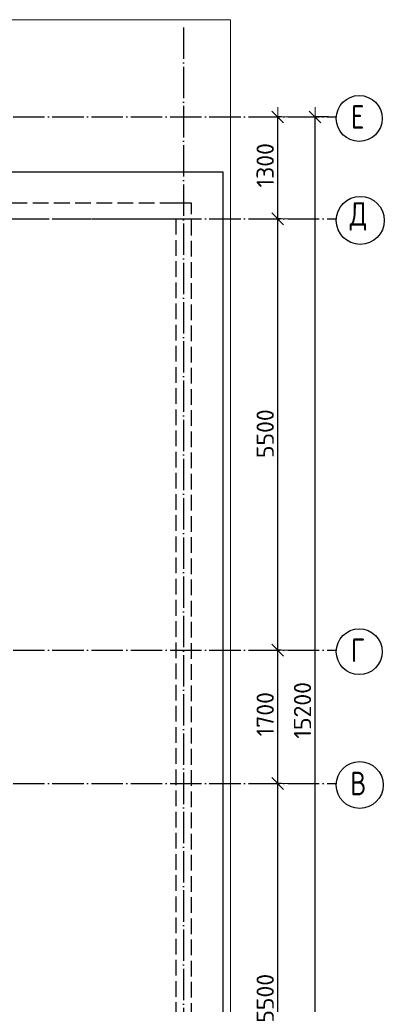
# Model space of a CAD drawing. Header units: millimetres. Extents: x 13527 to 139154, y -122592 to 61893.
# Tile 34 of 129: x 115293 to 119937, y -56116 to -43560. Entities that reach past the tile are written whole.
import ezdxf

# ---------------------------------------------------------------- set-up
doc = ezdxf.new("R2010")
doc.units = ezdxf.units.MM
doc.header["$PDMODE"] = 65
for name, pattern in [('______11', [500, 400, -50, 0, -50]), ('______2', [270, 200, -70]), ('______5', [1100, 800, -100, 100, -100])]:
    doc.linetypes.add(name, pattern=pattern)
for name, color, linetype, lineweight in [('Standard', 7, 'Continuous', 25), ('Размерная линия_ общее', 7, 'Continuous', 13), ('Стена_ общее', 7, 'Continuous', 35), ('Фундамент_ общее', 7, 'Continuous', 35)]:
    doc.layers.add(name, color=color, linetype=linetype, lineweight=lineweight)
doc.layers.add('Осевая линия_ общее', color=7, linetype='______5', lineweight=13, true_color=0xa0a0a0)
doc.styles.add('ISOCPEUR', font='ISOCPEUR')
doc.dimstyles.new('DIMSTYLE_13', dxfattribs={"dimtxt": 220, "dimasz": 250, "dimexe": 0, "dimexo": 0, "dimgap": 110, "dimtad": 0, "dimdec": 0, "dimrnd": 5, "dimzin": 12, "dimdsep": 46, "dimtxsty": 'ISOCPEUR', "dimblk1": 'ALL_ML_STRICH', "dimblk2": 'ALL_ML_STRICH', "dimsah": 1, "dimcen": 0, "dimclrd": 7, "dimclre": 256, "dimclrt": 7, "dimadec": 0, "dimazin": 0, "dimtfac": 1, "dimtdec": 0, "dimtix": 1, "dimtmove": 2, "dimatfit": 3, "dimfxl": 0, "dimtvp": 1.2, "dimtzin": 0, "dimlwd": 0, "dimlwe": -3, "dimarcsym": 0})
doc.dimstyles.new('DIMSTYLE_16', dxfattribs={"dimtxt": 220, "dimasz": 250, "dimexe": 0, "dimexo": 0, "dimgap": 110, "dimtad": 2, "dimdec": 0, "dimrnd": 1, "dimzin": 12, "dimdsep": 46, "dimtxsty": 'ISOCPEUR', "dimblk1": 'ALL_ML_STRICH', "dimblk2": 'ALL_ML_STRICH', "dimsah": 1, "dimcen": 0, "dimclrd": 7, "dimclre": 256, "dimclrt": 7, "dimadec": 0, "dimazin": 0, "dimtfac": 1, "dimtdec": 0, "dimtix": 1, "dimtmove": 2, "dimatfit": 3, "dimfxl": 0, "dimtzin": 0, "dimlwd": 0, "dimlwe": -3, "dimarcsym": 0})
doc.dimstyles.new('DIMSTYLE_5', dxfattribs={"dimtxt": 220, "dimasz": 250, "dimexe": 0, "dimexo": 0, "dimgap": 110, "dimtad": 2, "dimdec": 0, "dimrnd": 5, "dimzin": 12, "dimdsep": 46, "dimtxsty": 'ISOCPEUR', "dimblk1": 'ALL_ML_STRICH', "dimblk2": 'ALL_ML_STRICH', "dimsah": 1, "dimcen": 0, "dimclrd": 7, "dimclre": 256, "dimclrt": 7, "dimadec": 0, "dimazin": 0, "dimtfac": 1, "dimtdec": 0, "dimtix": 1, "dimtmove": 2, "dimatfit": 3, "dimfxl": 0, "dimtzin": 0, "dimlwd": 0, "dimlwe": -3, "dimarcsym": 0})

# ---------------------------------------------------------------- blocks, each defined once
blk = doc.blocks.new('СЛОЖНЫЙ_ОБЪЕКТ_3')
at = {"layer": 'Стена_ общее', "color": 9, "linetype": '______2', "lineweight": -3, "true_color": 0xc7c7c7, "transparency": 33554687}
for p, q in [((117280, -45900), (110890, -45900)), ((117480, -45900), (117280, -45900)), ((117480, -59000), (117480, -45900)), ((110870, -46100), (117280, -46100)), ((117280, -46100), (117280, -58800))]:
    blk.add_line(p, q, dxfattribs=at)
blk = doc.blocks.new('ALL_ML_STRICH')
at = {"color": 0, "linetype": 'ByBlock', "lineweight": -2}
for p, q in [((-1, 0), (0.5, 0)), ((-0.3, -0.3), (0.3, 0.3)), ((0, -0.5), (0, 0.5))]:
    blk.add_line(p, q, dxfattribs=at)
blk = doc.blocks.new('*D245')
at = {"layer": 'DEFPOINTS', "color": 7, "linetype": 'Continuous', "lineweight": 13, "transparency": 33554687}
for p in [(114358, -55333), (114080, -56026), (114080, -56170)]:
    blk.add_point(p, dxfattribs=at)
at = {"layer": 'Размерная линия_ общее', "color": 253, "linetype": 'Continuous', "lineweight": -2, "true_color": 0xa0a0a0, "transparency": 33554687}
for p, q in [((114358, -55433), (114358, -56170)), ((114080, -56126), (114080, -56170))]:
    blk.add_line(p, q, dxfattribs=at)
at = {"layer": 'Размерная линия_ общее', "color": 7, "linetype": 'Continuous', "lineweight": -2, "transparency": 33554687}
blk.add_line((114080, -56170), (114358, -56170), dxfattribs=at)
at = {"layer": 'Размерная линия_ общее', "color": 7, "linetype": 'Continuous', "lineweight": 13, "transparency": 33554687, "xscale": 250, "yscale": 250, "zscale": 250, "rotation": 180}
blk.add_blockref('ALL_ML_STRICH', (114080, -56170), dxfattribs=at)
at = {"layer": 'Размерная линия_ общее', "color": 7, "linetype": 'Continuous', "lineweight": 13, "transparency": 33554687, "xscale": 250, "yscale": 250, "zscale": 250}
blk.add_blockref('ALL_ML_STRICH', (114358, -56170), dxfattribs=at)
at = {"layer": 'Размерная линия_ общее', "color": 7, "linetype": 'Continuous', "lineweight": 13, "transparency": 33554687, "insert": (115000, -56610), "char_height": 220, "width": 660, "attachment_point": 5, "style": 'ISOCPEUR'}
blk.add_mtext('\\A1;{280}', dxfattribs=at)
blk = doc.blocks.new('*D596')
at = {"layer": 'DEFPOINTS', "color": 7, "linetype": 'Continuous', "lineweight": 13, "transparency": 33554687}
for p in [(119325, -44800), (119055, -60000), (119325, -60000)]:
    blk.add_point(p, dxfattribs=at)
at = {"layer": 'Размерная линия_ общее', "color": 253, "linetype": 'Continuous', "lineweight": -2, "true_color": 0xa0a0a0, "transparency": 33554687}
for p, q in [((119225, -44800), (119055, -44800)), ((119225, -60000), (119055, -60000))]:
    blk.add_line(p, q, dxfattribs=at)
at = {"layer": 'Размерная линия_ общее', "color": 7, "linetype": 'Continuous', "lineweight": -2, "transparency": 33554687}
blk.add_line((119055, -60000), (119055, -44800), dxfattribs=at)
at = {"layer": 'Размерная линия_ общее', "color": 7, "linetype": 'Continuous', "lineweight": 13, "transparency": 33554687, "xscale": 250, "yscale": 250, "zscale": 250}
for p, rotation in [((119055, -44800), 90), ((119055, -60000), 270)]:
    blk.add_blockref('ALL_ML_STRICH', p, dxfattribs=dict(at, rotation=rotation))
at = {"layer": 'Размерная линия_ общее', "color": 7, "linetype": 'Continuous', "lineweight": 13, "transparency": 33554687, "insert": (118895, -52367), "char_height": 220, "width": 1100, "attachment_point": 5, "rotation": 90, "style": 'ISOCPEUR'}
blk.add_mtext('\\A1;{15200}', dxfattribs=at)
blk = doc.blocks.new('*D598')
at = {"layer": 'DEFPOINTS', "color": 7, "linetype": 'Continuous', "lineweight": 13, "transparency": 33554687}
for p in [(118645, -53300), (118580, -58800), (118645, -58800)]:
    blk.add_point(p, dxfattribs=at)
at = {"layer": 'Размерная линия_ общее', "color": 253, "linetype": 'Continuous', "lineweight": -2, "true_color": 0xa0a0a0, "transparency": 33554687}
for p, q in [((118625, -53300), (118580, -53300)), ((118625, -58800), (118580, -58800))]:
    blk.add_line(p, q, dxfattribs=at)
at = {"layer": 'Размерная линия_ общее', "color": 7, "linetype": 'Continuous', "lineweight": -2, "transparency": 33554687}
blk.add_line((118580, -58800), (118580, -53300), dxfattribs=at)
at = {"layer": 'Размерная линия_ общее', "color": 7, "linetype": 'Continuous', "lineweight": 13, "transparency": 33554687, "xscale": 250, "yscale": 250, "zscale": 250}
for p, rotation in [((118580, -53300), 90), ((118580, -58800), 270)]:
    blk.add_blockref('ALL_ML_STRICH', p, dxfattribs=dict(at, rotation=rotation))
at = {"layer": 'Размерная линия_ общее', "color": 7, "linetype": 'Continuous', "lineweight": 13, "transparency": 33554687, "insert": (118420, -56039), "char_height": 220, "width": 880, "attachment_point": 5, "rotation": 90, "style": 'ISOCPEUR'}
blk.add_mtext('\\A1;{5500}', dxfattribs=at)
blk = doc.blocks.new('*D599')
at = {"layer": 'DEFPOINTS', "color": 7, "linetype": 'Continuous', "lineweight": 13, "transparency": 33554687}
for p in [(118645, -51600), (118580, -53300), (118645, -53300)]:
    blk.add_point(p, dxfattribs=at)
at = {"layer": 'Размерная линия_ общее', "color": 253, "linetype": 'Continuous', "lineweight": -2, "true_color": 0xa0a0a0, "transparency": 33554687}
for p, q in [((118625, -51600), (118580, -51600)), ((118625, -53300), (118580, -53300))]:
    blk.add_line(p, q, dxfattribs=at)
at = {"layer": 'Размерная линия_ общее', "color": 7, "linetype": 'Continuous', "lineweight": -2, "transparency": 33554687}
blk.add_line((118580, -53300), (118580, -51600), dxfattribs=at)
at = {"layer": 'Размерная линия_ общее', "color": 7, "linetype": 'Continuous', "lineweight": 13, "transparency": 33554687, "xscale": 250, "yscale": 250, "zscale": 250}
for p, rotation in [((118580, -51600), 90), ((118580, -53300), 270)]:
    blk.add_blockref('ALL_ML_STRICH', p, dxfattribs=dict(at, rotation=rotation))
at = {"layer": 'Размерная линия_ общее', "color": 7, "linetype": 'Continuous', "lineweight": 13, "transparency": 33554687, "insert": (118420, -52417), "char_height": 220, "width": 880, "attachment_point": 5, "rotation": 90, "style": 'ISOCPEUR'}
blk.add_mtext('\\A1;{1700}', dxfattribs=at)
blk = doc.blocks.new('*D600')
at = {"layer": 'DEFPOINTS', "color": 7, "linetype": 'Continuous', "lineweight": 13, "transparency": 33554687}
for p in [(118645, -46100), (118580, -51600), (118645, -51600)]:
    blk.add_point(p, dxfattribs=at)
at = {"layer": 'Размерная линия_ общее', "color": 253, "linetype": 'Continuous', "lineweight": -2, "true_color": 0xa0a0a0, "transparency": 33554687}
for p, q in [((118625, -46100), (118580, -46100)), ((118625, -51600), (118580, -51600))]:
    blk.add_line(p, q, dxfattribs=at)
at = {"layer": 'Размерная линия_ общее', "color": 7, "linetype": 'Continuous', "lineweight": -2, "transparency": 33554687}
blk.add_line((118580, -51600), (118580, -46100), dxfattribs=at)
at = {"layer": 'Размерная линия_ общее', "color": 7, "linetype": 'Continuous', "lineweight": 13, "transparency": 33554687, "xscale": 250, "yscale": 250, "zscale": 250}
for p, rotation in [((118580, -46100), 90), ((118580, -51600), 270)]:
    blk.add_blockref('ALL_ML_STRICH', p, dxfattribs=dict(at, rotation=rotation))
at = {"layer": 'Размерная линия_ общее', "color": 7, "linetype": 'Continuous', "lineweight": 13, "transparency": 33554687, "insert": (118420, -48839), "char_height": 220, "width": 880, "attachment_point": 5, "rotation": 90, "style": 'ISOCPEUR'}
blk.add_mtext('\\A1;{5500}', dxfattribs=at)
blk = doc.blocks.new('*D601')
at = {"layer": 'DEFPOINTS', "color": 7, "linetype": 'Continuous', "lineweight": 13, "transparency": 33554687}
for p in [(118645, -44800), (118580, -46100), (118645, -46100)]:
    blk.add_point(p, dxfattribs=at)
at = {"layer": 'Размерная линия_ общее', "color": 253, "linetype": 'Continuous', "lineweight": -2, "true_color": 0xa0a0a0, "transparency": 33554687}
for p, q in [((118625, -44800), (118580, -44800)), ((118625, -46100), (118580, -46100))]:
    blk.add_line(p, q, dxfattribs=at)
at = {"layer": 'Размерная линия_ общее', "color": 7, "linetype": 'Continuous', "lineweight": -2, "transparency": 33554687}
blk.add_line((118580, -46100), (118580, -44800), dxfattribs=at)
at = {"layer": 'Размерная линия_ общее', "color": 7, "linetype": 'Continuous', "lineweight": 13, "transparency": 33554687, "xscale": 250, "yscale": 250, "zscale": 250}
for p, rotation in [((118580, -44800), 90), ((118580, -46100), 270)]:
    blk.add_blockref('ALL_ML_STRICH', p, dxfattribs=dict(at, rotation=rotation))
at = {"layer": 'Размерная линия_ общее', "color": 7, "linetype": 'Continuous', "lineweight": 13, "transparency": 33554687, "insert": (118420, -45417), "char_height": 220, "width": 880, "attachment_point": 5, "rotation": 90, "style": 'ISOCPEUR'}
blk.add_mtext('\\A1;{1300}', dxfattribs=at)

msp = doc.modelspace()

# ---------------------------------------------------------------- linework, layer by layer
at = {"layer": 'Standard', "color": 7, "linetype": 'Continuous', "lineweight": 13, "transparency": 33554687}
msp.add_lwpolyline([(75100, -60750), (117980, -60750), (117980, -43560), (75100, -43560), (75100, -60750)], dxfattribs=at)
at = {"layer": 'Осевая линия_ общее', "color": 253, "linetype": '______11', "lineweight": -3, "true_color": 0xa0a0a0, "transparency": 33554687}
for p, q in [((117380, -43660), (117380, -61877.9)), ((75200, -44800), (119325.4, -44800)), ((75200, -46100), (119325.4, -46100)), ((75200, -51600), (119325.4, -51600)), ((75200, -53300), (119325.4, -53300))]:
    msp.add_line(p, q, dxfattribs=at)
at = {"layer": 'Осевая линия_ общее', "color": 7, "linetype": 'Continuous', "lineweight": -3, "transparency": 33554687}
for centre, radius in [((119617.8, -44819.5), 292.4), ((119631.2, -46119.5), 305.8), ((119617.8, -51619.5), 292.4), ((119624.1, -53319.5), 298.8)]:
    msp.add_circle(centre, radius, dxfattribs=at)
at = {"layer": 'Фундамент_ общее', "color": 7, "lineweight": 25, "transparency": 33554687}
for p, q in [((111290, -45500), (117880, -45500)), ((117880, -45500), (117880, -59400))]:
    msp.add_line(p, q, dxfattribs=at)
at = {"layer": 'Фундамент_ общее', "color": 7, "linetype": 'Continuous', "lineweight": 25, "transparency": 33554687}
for p, q in [((111290, -45500), (117880, -45500)), ((117880, -45500), (117880, -59400))]:
    msp.add_line(p, q, dxfattribs=at)

# ---------------------------------------------------------------- block references
at = {"layer": 'Стена_ общее', "color": 9, "linetype": '______2', "lineweight": -3, "true_color": 0xc7c7c7, "transparency": 33554687}
msp.add_blockref('СЛОЖНЫЙ_ОБЪЕКТ_3', (0, 0), dxfattribs=at)

# ---------------------------------------------------------------- texts
at = {"layer": 'Осевая линия_ общее', "color": 7, "linetype": 'Continuous', "lineweight": -3, "transparency": 33554687, "char_height": 300, "attachment_point": 7, "style": 'ISOCPEUR'}
for s, insert, width in [('\\W0.78;Е', (119512.8, -44950), 326.407), ('\\W0.82;Д', (119496.2, -46250), 392.646), ('\\W0.78;Г', (119512.8, -51750), 326.407), ('\\W0.80;В', (119504.1, -53450), 359.833)]:
    msp.add_mtext(s, dxfattribs=dict(at, insert=insert, width=width))

# ---------------------------------------------------------------- dimensions: what is measured, and where the dimension line sits
at = {"layer": 'Размерная линия_ общее', "color": 7, "linetype": 'Continuous', "lineweight": 13, "transparency": 33554687}
for base, p1, p2, dimstyle, picture, middle in [((118580, -44800), (118625.4, -46100), (118625.4, -44800), 'DIMSTYLE_5', '*D601', (118420, -45417)), ((119055.2, -44800), (119225.4, -60000), (119225.4, -44800), 'DIMSTYLE_16', '*D596', (118895.2, -52367)), ((118580, -46100), (118625.4, -51600), (118625.4, -46100), 'DIMSTYLE_5', '*D600', (118420, -48839)), ((118580, -51600), (118625.4, -53300), (118625.4, -51600), 'DIMSTYLE_5', '*D599', (118420, -52417)), ((118580, -53300), (118625.4, -58800), (118625.4, -53300), 'DIMSTYLE_5', '*D598', (118420, -56039))]:
    dim = msp.add_linear_dim(base=base, p1=p1, p2=p2, angle=90, dimstyle=dimstyle, override={"dimpost": '<>', "dimclrd": 7, "dimclre": 253, "dimclrt": 7, "dimlwd": 0, "dimlwe": 65533}, dxfattribs=at)
    dim.commit()
    dim.dimension.update_dxf_attribs({"geometry": picture, "text_midpoint": middle, "dimtype": 160})
dim = msp.add_linear_dim(base=(114357.7, -56169.6), p1=(114080, -56126.2), p2=(114357.7, -55432.5), dimstyle='DIMSTYLE_13', override={"dimpost": '<>', "dimclrd": 7, "dimclre": 253, "dimclrt": 7, "dimlwd": 0, "dimlwe": 65533}, dxfattribs=at)
dim.commit()
dim.dimension.update_dxf_attribs({"geometry": '*D245', "text_midpoint": (114999.9, -56609.6), "dimtype": 160})

doc.saveas('drawing.dxf')
